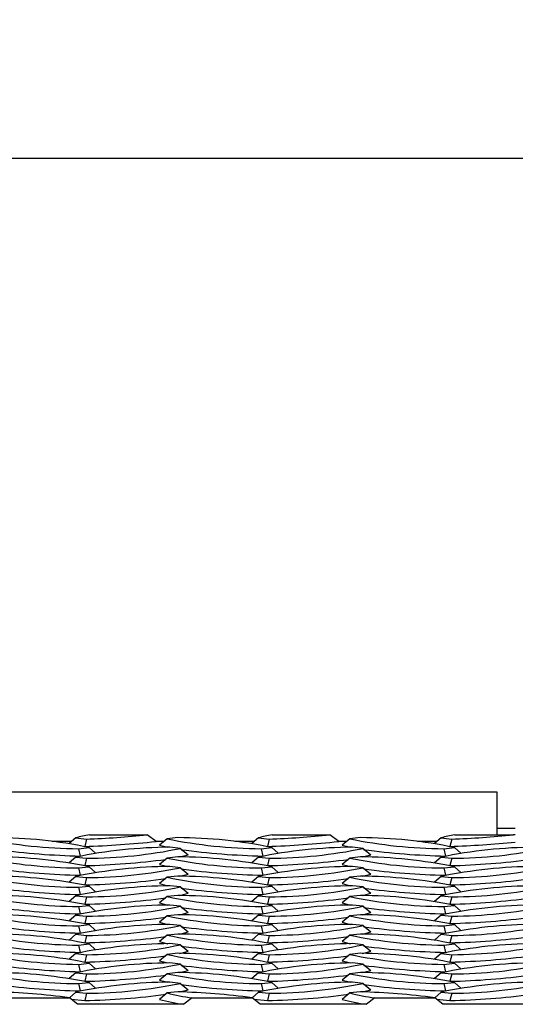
# Model space of a CAD drawing. Extents: x 0 to 17, y 0 to 11.
# Tile 46 of 81: x 12.113 to 12.325, y 4.736 to 5.157. Entities that reach past the tile are written whole.
import ezdxf

# ---------------------------------------------------------------- set-up
doc = ezdxf.new("R2010")
doc.units = 0
doc.header["$LTSCALE"] = 0.5
doc.header["$MEASUREMENT"] = 0
doc.layers.get('0').update_dxf_attribs({"linetype": 'CONTINUOUS'})
doc.layers.get('DEFPOINTS').update_dxf_attribs({"linetype": 'CONTINUOUS'})
doc.layers.add('E66R', color=7, linetype='CONTINUOUS')
doc.styles.add('Arial', font='arial.ttf', dxfattribs={"height": 0.09375})
doc.styles.add('SLDTEXTSTYLE0', font='TXT', dxfattribs={"width": 0.605})
doc.dimstyles.new('SLDDIMSTYLE0', dxfattribs={"dimtxt": 0.125, "dimasz": 0.15, "dimexe": 0, "dimexo": 0.0625, "dimgap": 0.03125, "dimtad": 0, "dimtih": 1, "dimtoh": 1, "dimdec": 3, "dimlfac": 4, "dimrnd": 1e-09, "dimzin": 12, "dimdsep": 46, "dimtxsty": 'SLDTEXTSTYLE0', "dimsah": 1, "dimcen": 0.09, "dimadec": 0, "dimazin": 3, "dimtfac": 1, "dimtdec": 3, "dimtofl": 0, "dimtmove": 0, "dimatfit": 3, "dimfxl": 1, "dimfrac": 2, "dimtolj": 1, "dimtzin": 12, "dimarcsym": 0})

# ---------------------------------------------------------------- blocks, each defined once
blk = doc.blocks.new('*D7')
at = {"layer": 'DEFPOINTS', "color": 0, "linetype": 'Continuous', "transparency": 16777216}
for p in [(14.07484555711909, 5.097803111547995), (9.574845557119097, 4.823060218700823), (14.07484555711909, 4.823060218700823)]:
    blk.add_point(p, dxfattribs=at)
at = {"layer": 'E66R', "color": 0, "linetype": 'Continuous', "lineweight": -2, "transparency": 16777216}
for p, q in [((9.574845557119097, 4.885560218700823), (9.574845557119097, 5.097803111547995)), ((9.724845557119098, 5.097803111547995), (11.70304303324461, 5.097803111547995)), ((13.92484555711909, 5.097803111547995), (11.94664808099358, 5.097803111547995)), ((14.07484555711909, 4.885560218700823), (14.07484555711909, 5.097803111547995))]:
    blk.add_line(p, q, dxfattribs=at)
at = {"layer": 'E66R', "color": 0, "linetype": 'Continuous', "transparency": 16777216}
for points in [[(9.724845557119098, 5.122803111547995), (9.724845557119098, 5.072803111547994), (9.574845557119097, 5.097803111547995)], [(13.92484555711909, 5.122803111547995), (13.92484555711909, 5.072803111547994), (14.07484555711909, 5.097803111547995)]]:
    blk.add_solid(points, dxfattribs=at)
at = {"layer": 'E66R', "color": 0, "linetype": 'Continuous', "transparency": 16777216, "insert": (11.8248455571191, 5.145669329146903), "char_height": 0.09375, "attachment_point": 2, "style": 'Arial'}
blk.add_mtext('\\A1;66"', dxfattribs=at)
blk = doc.blocks.new('*D14')
at = {"layer": 'DEFPOINTS', "color": 0, "linetype": 'Continuous', "transparency": 16777216}
for p in [(15.07484555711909, 5.347803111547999), (8.574845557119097, 4.795716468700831), (15.07484555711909, 4.795716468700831)]:
    blk.add_point(p, dxfattribs=at)
at = {"layer": 'E66R', "color": 0, "linetype": 'Continuous', "lineweight": -2, "transparency": 16777216}
for p, q in [((8.574845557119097, 4.858216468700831), (8.574845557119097, 5.347803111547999)), ((8.724845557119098, 5.347803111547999), (11.70329883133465, 5.347803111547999)), ((14.92484555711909, 5.347803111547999), (11.94639228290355, 5.347803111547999)), ((15.07484555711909, 4.858216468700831), (15.07484555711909, 5.347803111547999))]:
    blk.add_line(p, q, dxfattribs=at)
at = {"layer": 'E66R', "color": 0, "linetype": 'Continuous', "transparency": 16777216}
for points in [[(8.724845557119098, 5.372803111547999), (8.724845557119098, 5.322803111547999), (8.574845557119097, 5.347803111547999)], [(14.92484555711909, 5.372803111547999), (14.92484555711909, 5.322803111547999), (15.07484555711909, 5.347803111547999)]]:
    blk.add_solid(points, dxfattribs=at)
at = {"layer": 'E66R', "color": 0, "linetype": 'Continuous', "transparency": 16777216, "insert": (11.8248455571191, 5.395669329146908), "char_height": 0.09375, "attachment_point": 2, "style": 'Arial'}
blk.add_mtext('\\A1;98"', dxfattribs=at)

msp = doc.modelspace()

# ---------------------------------------------------------------- linework, layer by layer
at = {"color": 7, "linetype": 'Continuous', "lineweight": 25}
for p, q in [((12.3170330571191, 4.826966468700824), (12.0201580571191, 4.826966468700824)), ((12.3170330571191, 4.808649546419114), (12.3170330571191, 4.826966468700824)), ((12.14268155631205, 4.808649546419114), (12.16741229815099, 4.808649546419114)), ((12.17121084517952, 4.805852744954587), (12.16741229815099, 4.808649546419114)), ((12.22080655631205, 4.808649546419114), (12.24553729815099, 4.808649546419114)), ((12.24933584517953, 4.805852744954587), (12.24553729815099, 4.808649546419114)), ((12.29893155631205, 4.808649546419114), (12.32289243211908, 4.808649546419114)), ((12.32484555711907, 4.811341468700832), (12.31703305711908, 4.811341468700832)), ((12.13513702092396, 4.805852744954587), (12.12677083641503, 4.805852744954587)), ((12.13681319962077, 4.807347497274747), (12.13406691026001, 4.804898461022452)), ((12.13681319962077, 4.807347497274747), (12.14141121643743, 4.806862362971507)), ((12.14141121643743, 4.806862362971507), (12.14065900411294, 4.803725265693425)), ((12.1745386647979, 4.805852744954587), (12.17121084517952, 4.805852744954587)), ((12.17588084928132, 4.806983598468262), (12.17265558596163, 4.804266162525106)), ((12.18047886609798, 4.807468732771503), (12.17588084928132, 4.806983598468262)), ((12.18162791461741, 4.802862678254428), (12.17702989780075, 4.803347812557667)), ((12.21326202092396, 4.805852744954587), (12.20489583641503, 4.805852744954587)), ((12.21493819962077, 4.807347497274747), (12.21219191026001, 4.804898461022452)), ((12.21493819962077, 4.807347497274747), (12.21953621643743, 4.806862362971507)), ((12.21953621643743, 4.806862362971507), (12.21878400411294, 4.803725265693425)), ((12.2526636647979, 4.805852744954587), (12.24933584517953, 4.805852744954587)), ((12.25400584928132, 4.806983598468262), (12.25078058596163, 4.804266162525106)), ((12.25860386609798, 4.807468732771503), (12.25400584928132, 4.806983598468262)), ((12.25975291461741, 4.802862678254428), (12.25515489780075, 4.803347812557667)), ((12.29138702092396, 4.805852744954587), (12.28302083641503, 4.805852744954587)), ((12.29306319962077, 4.807347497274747), (12.29031691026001, 4.804898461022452)), ((12.29306319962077, 4.807347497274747), (12.29766121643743, 4.806862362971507)), ((12.29766121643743, 4.806862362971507), (12.29690900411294, 4.803725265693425)), ((12.13681319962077, 4.799104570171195), (12.13406691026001, 4.7966555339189)), ((12.13681319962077, 4.799104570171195), (12.14141121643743, 4.798619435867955)), ((12.13797254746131, 4.802740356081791), (12.14257056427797, 4.803225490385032)), ((12.13797254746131, 4.802740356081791), (12.1387247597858, 4.799603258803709)), ((12.14257056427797, 4.803225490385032), (12.14533072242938, 4.800764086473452)), ((12.18047886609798, 4.799225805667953), (12.17588084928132, 4.798740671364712)), ((12.18162791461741, 4.802862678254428), (12.1848531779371, 4.800145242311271)), ((12.21493819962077, 4.799104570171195), (12.21219191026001, 4.7966555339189)), ((12.21493819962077, 4.799104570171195), (12.21953621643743, 4.798619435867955)), ((12.21609754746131, 4.802740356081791), (12.22069556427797, 4.803225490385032)), ((12.21609754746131, 4.802740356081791), (12.21684975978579, 4.799603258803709)), ((12.22069556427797, 4.803225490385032), (12.22345572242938, 4.800764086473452)), ((12.25860386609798, 4.799225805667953), (12.25400584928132, 4.798740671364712)), ((12.25975291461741, 4.802862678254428), (12.2629781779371, 4.800145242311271)), ((12.29306319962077, 4.799104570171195), (12.29031691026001, 4.7966555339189)), ((12.29306319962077, 4.799104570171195), (12.29766121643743, 4.798619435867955)), ((12.2942225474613, 4.802740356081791), (12.29882056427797, 4.803225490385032)), ((12.2942225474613, 4.802740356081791), (12.29497475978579, 4.799603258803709)), ((12.29882056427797, 4.803225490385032), (12.30158072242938, 4.800764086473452)), ((12.13797254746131, 4.794497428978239), (12.14257056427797, 4.794982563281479)), ((12.14141121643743, 4.798619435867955), (12.14065900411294, 4.795482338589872)), ((12.14257056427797, 4.794982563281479), (12.14533072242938, 4.792521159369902)), ((12.17588084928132, 4.798740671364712), (12.17265558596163, 4.796023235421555)), ((12.18162791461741, 4.794619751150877), (12.17702989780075, 4.795104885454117)), ((12.21609754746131, 4.794497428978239), (12.22069556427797, 4.794982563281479)), ((12.21953621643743, 4.798619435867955), (12.21878400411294, 4.795482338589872)), ((12.22069556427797, 4.794982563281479), (12.22345572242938, 4.792521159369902)), ((12.25400584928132, 4.798740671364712), (12.25078058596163, 4.796023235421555)), ((12.25975291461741, 4.794619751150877), (12.25515489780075, 4.795104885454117)), ((12.2942225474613, 4.794497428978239), (12.29882056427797, 4.794982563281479)), ((12.29766121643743, 4.798619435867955), (12.29690900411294, 4.795482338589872)), ((12.29882056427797, 4.794982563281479), (12.30158072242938, 4.792521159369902)), ((12.13681319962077, 4.790861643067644), (12.13406691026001, 4.788412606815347)), ((12.13681319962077, 4.790861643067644), (12.14141121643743, 4.790376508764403)), ((12.13797254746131, 4.794497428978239), (12.1387247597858, 4.791360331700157)), ((12.18047886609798, 4.7909828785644), (12.17588084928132, 4.79049774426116)), ((12.18162791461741, 4.794619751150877), (12.1848531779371, 4.79190231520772)), ((12.21493819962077, 4.790861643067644), (12.21219191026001, 4.788412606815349)), ((12.21493819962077, 4.790861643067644), (12.21953621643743, 4.790376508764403)), ((12.21609754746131, 4.794497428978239), (12.21684975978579, 4.791360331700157)), ((12.25860386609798, 4.7909828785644), (12.25400584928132, 4.79049774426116)), ((12.25975291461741, 4.794619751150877), (12.2629781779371, 4.79190231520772)), ((12.29306319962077, 4.790861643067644), (12.29031691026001, 4.788412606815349)), ((12.29306319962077, 4.790861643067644), (12.29766121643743, 4.790376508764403)), ((12.2942225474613, 4.794497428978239), (12.29497475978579, 4.791360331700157)), ((12.13797254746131, 4.786254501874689), (12.14257056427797, 4.786739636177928)), ((12.14141121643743, 4.790376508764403), (12.14065900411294, 4.787239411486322)), ((12.14257056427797, 4.786739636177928), (12.14533072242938, 4.78427823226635)), ((12.17588084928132, 4.79049774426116), (12.17265558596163, 4.787780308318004)), ((12.18162791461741, 4.786376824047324), (12.17702989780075, 4.786861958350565)), ((12.21609754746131, 4.786254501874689), (12.22069556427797, 4.786739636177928)), ((12.21953621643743, 4.790376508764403), (12.21878400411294, 4.787239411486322)), ((12.22069556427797, 4.786739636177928), (12.22345572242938, 4.78427823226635)), ((12.25400584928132, 4.79049774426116), (12.25078058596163, 4.787780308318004)), ((12.25975291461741, 4.786376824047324), (12.25515489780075, 4.786861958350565)), ((12.2942225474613, 4.786254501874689), (12.29882056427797, 4.786739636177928)), ((12.29766121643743, 4.790376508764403), (12.29690900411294, 4.787239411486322)), ((12.29882056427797, 4.786739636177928), (12.30158072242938, 4.78427823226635)), ((12.13681319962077, 4.782618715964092), (12.13406691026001, 4.780169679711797)), ((12.13681319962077, 4.782618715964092), (12.14141121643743, 4.782133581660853)), ((12.13797254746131, 4.786254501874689), (12.1387247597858, 4.783117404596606)), ((12.17588084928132, 4.782254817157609), (12.17265558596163, 4.779537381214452)), ((12.18047886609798, 4.782739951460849), (12.17588084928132, 4.782254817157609)), ((12.18162791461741, 4.786376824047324), (12.1848531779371, 4.783659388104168)), ((12.21493819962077, 4.782618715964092), (12.21219191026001, 4.780169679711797)), ((12.21493819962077, 4.782618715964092), (12.21953621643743, 4.782133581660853)), ((12.21609754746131, 4.786254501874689), (12.21684975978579, 4.783117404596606)), ((12.25400584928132, 4.782254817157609), (12.25078058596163, 4.779537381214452)), ((12.25860386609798, 4.782739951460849), (12.25400584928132, 4.782254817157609)), ((12.25975291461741, 4.786376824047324), (12.2629781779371, 4.783659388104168)), ((12.29306319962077, 4.782618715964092), (12.29031691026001, 4.780169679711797)), ((12.29306319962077, 4.782618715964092), (12.29766121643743, 4.782133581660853)), ((12.2942225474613, 4.786254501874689), (12.2949747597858, 4.783117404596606)), ((12.13797254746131, 4.778011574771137), (12.14257056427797, 4.778496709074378)), ((12.14141121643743, 4.782133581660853), (12.14065900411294, 4.778996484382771)), ((12.14257056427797, 4.778496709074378), (12.14533072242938, 4.776035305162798)), ((12.18162791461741, 4.778133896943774), (12.17702989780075, 4.778619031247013)), ((12.18162791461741, 4.778133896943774), (12.1848531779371, 4.775416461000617)), ((12.21609754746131, 4.778011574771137), (12.22069556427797, 4.778496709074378)), ((12.21953621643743, 4.782133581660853), (12.21878400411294, 4.778996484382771)), ((12.22069556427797, 4.778496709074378), (12.22345572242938, 4.776035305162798)), ((12.25975291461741, 4.778133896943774), (12.25515489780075, 4.778619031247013)), ((12.25975291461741, 4.778133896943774), (12.2629781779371, 4.775416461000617)), ((12.2942225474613, 4.778011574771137), (12.29882056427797, 4.778496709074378)), ((12.29766121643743, 4.782133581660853), (12.29690900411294, 4.778996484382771)), ((12.29882056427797, 4.778496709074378), (12.30158072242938, 4.776035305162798)), ((12.13681319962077, 4.774375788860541), (12.13406691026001, 4.771926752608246)), ((12.13681319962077, 4.774375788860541), (12.14141121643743, 4.773890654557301)), ((12.13797254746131, 4.778011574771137), (12.1387247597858, 4.774874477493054)), ((12.14141121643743, 4.773890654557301), (12.14065900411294, 4.770753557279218)), ((12.17588084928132, 4.774011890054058), (12.17265558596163, 4.771294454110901)), ((12.18047886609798, 4.774497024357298), (12.17588084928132, 4.774011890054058)), ((12.21493819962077, 4.774375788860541), (12.21219191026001, 4.771926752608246)), ((12.21493819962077, 4.774375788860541), (12.21953621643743, 4.773890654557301)), ((12.21609754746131, 4.778011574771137), (12.21684975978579, 4.774874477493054)), ((12.21953621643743, 4.773890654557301), (12.21878400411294, 4.770753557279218)), ((12.25400584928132, 4.774011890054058), (12.25078058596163, 4.771294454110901)), ((12.25860386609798, 4.774497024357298), (12.25400584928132, 4.774011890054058)), ((12.29306319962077, 4.774375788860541), (12.29031691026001, 4.771926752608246)), ((12.29306319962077, 4.774375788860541), (12.29766121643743, 4.773890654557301)), ((12.2942225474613, 4.778011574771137), (12.29497475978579, 4.774874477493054)), ((12.29766121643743, 4.773890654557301), (12.29690900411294, 4.770753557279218)), ((12.13797254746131, 4.769768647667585), (12.14257056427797, 4.770253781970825)), ((12.13797254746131, 4.769768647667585), (12.1387247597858, 4.766631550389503)), ((12.14257056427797, 4.770253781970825), (12.14533072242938, 4.767792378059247)), ((12.18162791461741, 4.769890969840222), (12.17702989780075, 4.770376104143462)), ((12.18162791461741, 4.769890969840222), (12.1848531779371, 4.767173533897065)), ((12.21609754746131, 4.769768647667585), (12.22069556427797, 4.770253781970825)), ((12.21609754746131, 4.769768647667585), (12.2168497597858, 4.766631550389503)), ((12.22069556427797, 4.770253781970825), (12.22345572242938, 4.767792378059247)), ((12.25975291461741, 4.769890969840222), (12.25515489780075, 4.770376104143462)), ((12.25975291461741, 4.769890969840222), (12.2629781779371, 4.767173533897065)), ((12.29422254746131, 4.769768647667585), (12.29882056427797, 4.770253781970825)), ((12.29422254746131, 4.769768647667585), (12.2949747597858, 4.766631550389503)), ((12.29882056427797, 4.770253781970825), (12.30158072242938, 4.767792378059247)), ((12.13681319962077, 4.76613286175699), (12.13406691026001, 4.763683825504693)), ((12.13681319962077, 4.76613286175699), (12.14141121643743, 4.76564772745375)), ((12.14141121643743, 4.76564772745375), (12.14065900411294, 4.762510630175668)), ((12.17588084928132, 4.765768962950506), (12.17265558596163, 4.763051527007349)), ((12.18047886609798, 4.766254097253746), (12.17588084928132, 4.765768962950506)), ((12.21493819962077, 4.76613286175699), (12.21219191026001, 4.763683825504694)), ((12.21493819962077, 4.76613286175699), (12.21953621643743, 4.76564772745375)), ((12.21953621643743, 4.76564772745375), (12.21878400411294, 4.762510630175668)), ((12.25400584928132, 4.765768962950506), (12.25078058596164, 4.763051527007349)), ((12.25860386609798, 4.766254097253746), (12.25400584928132, 4.765768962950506)), ((12.29306319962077, 4.76613286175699), (12.29031691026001, 4.763683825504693)), ((12.29306319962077, 4.76613286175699), (12.29766121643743, 4.76564772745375)), ((12.29766121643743, 4.76564772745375), (12.29690900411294, 4.762510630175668)), ((12.13797254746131, 4.761525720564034), (12.14257056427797, 4.762010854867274)), ((12.13797254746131, 4.761525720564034), (12.1387247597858, 4.758388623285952)), ((12.14257056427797, 4.762010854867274), (12.14533072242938, 4.759549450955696)), ((12.18162791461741, 4.761648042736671), (12.17702989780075, 4.76213317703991)), ((12.18162791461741, 4.761648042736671), (12.1848531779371, 4.758930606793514)), ((12.21609754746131, 4.761525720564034), (12.22069556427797, 4.762010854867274)), ((12.21609754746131, 4.761525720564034), (12.21684975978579, 4.758388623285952)), ((12.22069556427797, 4.762010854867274), (12.22345572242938, 4.759549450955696)), ((12.25975291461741, 4.761648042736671), (12.25515489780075, 4.76213317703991)), ((12.25975291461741, 4.761648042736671), (12.2629781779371, 4.758930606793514)), ((12.2942225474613, 4.761525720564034), (12.29882056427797, 4.762010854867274)), ((12.2942225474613, 4.761525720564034), (12.29497475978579, 4.758388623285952)), ((12.29882056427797, 4.762010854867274), (12.30158072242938, 4.759549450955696)), ((12.13681319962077, 4.757889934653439), (12.13406691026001, 4.755440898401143)), ((12.13681319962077, 4.757889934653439), (12.14141121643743, 4.757404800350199)), ((12.14141121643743, 4.757404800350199), (12.14065900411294, 4.754267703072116)), ((12.17588084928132, 4.757526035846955), (12.17265558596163, 4.754808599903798)), ((12.18047886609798, 4.758011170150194), (12.17588084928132, 4.757526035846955)), ((12.21493819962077, 4.757889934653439), (12.21219191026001, 4.755440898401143)), ((12.21493819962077, 4.757889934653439), (12.21953621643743, 4.757404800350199)), ((12.21953621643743, 4.757404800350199), (12.21878400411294, 4.754267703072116)), ((12.25400584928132, 4.757526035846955), (12.25078058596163, 4.754808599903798)), ((12.25860386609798, 4.758011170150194), (12.25400584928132, 4.757526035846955)), ((12.29306319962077, 4.757889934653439), (12.29031691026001, 4.755440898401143)), ((12.29306319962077, 4.757889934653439), (12.29766121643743, 4.757404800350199)), ((12.29766121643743, 4.757404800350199), (12.29690900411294, 4.754267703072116)), ((12.13797254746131, 4.753282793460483), (12.14257056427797, 4.753767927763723)), ((12.13797254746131, 4.753282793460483), (12.1387247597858, 4.7501456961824)), ((12.14257056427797, 4.753767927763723), (12.14533072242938, 4.751306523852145)), ((12.18162791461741, 4.75340511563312), (12.17702989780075, 4.753890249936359)), ((12.18162791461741, 4.75340511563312), (12.1848531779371, 4.750687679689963)), ((12.21609754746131, 4.753282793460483), (12.22069556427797, 4.753767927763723)), ((12.21609754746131, 4.753282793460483), (12.2168497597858, 4.7501456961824)), ((12.22069556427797, 4.753767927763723), (12.22345572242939, 4.751306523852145)), ((12.25975291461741, 4.75340511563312), (12.25515489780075, 4.753890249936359)), ((12.25975291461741, 4.75340511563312), (12.2629781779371, 4.750687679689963)), ((12.29422254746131, 4.753282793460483), (12.29882056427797, 4.753767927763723)), ((12.29422254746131, 4.753282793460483), (12.2949747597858, 4.7501456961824)), ((12.29882056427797, 4.753767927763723), (12.30158072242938, 4.751306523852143)), ((12.13681319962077, 4.749647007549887), (12.13406691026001, 4.747197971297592)), ((12.13681319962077, 4.749647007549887), (12.14141121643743, 4.749161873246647)), ((12.14141121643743, 4.749161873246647), (12.14065900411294, 4.746024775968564)), ((12.17588084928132, 4.749283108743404), (12.17265558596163, 4.746565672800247)), ((12.18047886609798, 4.749768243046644), (12.17588084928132, 4.749283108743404)), ((12.21493819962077, 4.749647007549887), (12.21219191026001, 4.747197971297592)), ((12.21493819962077, 4.749647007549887), (12.21953621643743, 4.749161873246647)), ((12.21953621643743, 4.749161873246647), (12.21878400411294, 4.746024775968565)), ((12.25400584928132, 4.749283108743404), (12.25078058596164, 4.746565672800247)), ((12.25860386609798, 4.749768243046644), (12.25400584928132, 4.749283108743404)), ((12.29306319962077, 4.749647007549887), (12.29031691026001, 4.747197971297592)), ((12.29306319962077, 4.749647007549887), (12.29766121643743, 4.749161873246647)), ((12.29766121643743, 4.749161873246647), (12.29690900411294, 4.746024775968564)), ((12.13797254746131, 4.745039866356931), (12.14257056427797, 4.745525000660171)), ((12.13797254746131, 4.745039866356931), (12.1387247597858, 4.741902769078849)), ((12.14257056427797, 4.745525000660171), (12.14533072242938, 4.743063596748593)), ((12.18162791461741, 4.745162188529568), (12.17702989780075, 4.745647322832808)), ((12.18162791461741, 4.745162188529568), (12.1848531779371, 4.742444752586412)), ((12.21609754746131, 4.745039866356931), (12.22069556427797, 4.745525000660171)), ((12.21609754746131, 4.745039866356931), (12.21684975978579, 4.741902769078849)), ((12.22069556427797, 4.745525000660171), (12.22345572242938, 4.743063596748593)), ((12.25975291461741, 4.745162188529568), (12.25515489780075, 4.745647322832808)), ((12.25975291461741, 4.745162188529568), (12.2629781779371, 4.742444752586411)), ((12.2942225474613, 4.745039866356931), (12.29882056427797, 4.745525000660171)), ((12.2942225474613, 4.745039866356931), (12.29497475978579, 4.741902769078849)), ((12.29882056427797, 4.745525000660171), (12.30158072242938, 4.743063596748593)), ((12.13681319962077, 4.741404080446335), (12.13411479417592, 4.73899774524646)), ((12.13681319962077, 4.741404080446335), (12.14141121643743, 4.740918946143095)), ((12.14141121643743, 4.740918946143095), (12.14065900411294, 4.737781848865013)), ((12.17588084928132, 4.741040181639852), (12.17265558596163, 4.738322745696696)), ((12.18047886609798, 4.741525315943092), (12.17588084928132, 4.741040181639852)), ((12.21493819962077, 4.741404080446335), (12.21223979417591, 4.73899774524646)), ((12.21493819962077, 4.741404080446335), (12.21953621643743, 4.740918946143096)), ((12.21953621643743, 4.740918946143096), (12.21878400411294, 4.737781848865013)), ((12.25400584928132, 4.741040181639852), (12.25078058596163, 4.738322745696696)), ((12.25860386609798, 4.741525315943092), (12.25400584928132, 4.741040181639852)), ((12.29306319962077, 4.741404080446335), (12.29036479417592, 4.73899774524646)), ((12.29306319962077, 4.741404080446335), (12.29766121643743, 4.740918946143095)), ((12.29766121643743, 4.740918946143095), (12.29690900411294, 4.737781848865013)), ((12.10856198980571, 4.738996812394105), (12.13412275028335, 4.738996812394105)), ((12.13753970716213, 4.736200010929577), (12.13412275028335, 4.738996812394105)), ((12.1348595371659, 4.738393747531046), (12.14065900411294, 4.737781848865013)), ((12.18312335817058, 4.736200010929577), (12.13753970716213, 4.736200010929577)), ((12.18668698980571, 4.738996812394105), (12.18312335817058, 4.736200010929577)), ((12.18668698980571, 4.738996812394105), (12.21224775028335, 4.738996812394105)), ((12.21566470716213, 4.736200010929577), (12.21224775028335, 4.738996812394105)), ((12.2129845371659, 4.738393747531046), (12.21878400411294, 4.737781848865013)), ((12.26124835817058, 4.736200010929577), (12.21566470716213, 4.736200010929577)), ((12.26481198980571, 4.738996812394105), (12.26124835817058, 4.736200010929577)), ((12.26481198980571, 4.738996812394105), (12.29037275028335, 4.738996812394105)), ((12.29378970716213, 4.736200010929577), (12.29037275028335, 4.738996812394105)), ((12.2911095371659, 4.738393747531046), (12.29690900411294, 4.737781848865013)), ((12.33937335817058, 4.736200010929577), (12.29378970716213, 4.736200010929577))]:
    msp.add_line(p, q, dxfattribs=at)
at = {"color": 7, "linetype": 'Continuous', "lineweight": 25, "flags": 128}
for points in [[(12.17265558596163, 4.804266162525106), (12.17561039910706, 4.803469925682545), (12.17628751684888, 4.803319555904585)], [(12.25078058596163, 4.804266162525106), (12.25373539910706, 4.803469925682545), (12.25441251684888, 4.803319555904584)], [(12.18121697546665, 4.799197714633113), (12.18189836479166, 4.79934900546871), (12.1848531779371, 4.800145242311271)], [(12.25934197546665, 4.799197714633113), (12.26002336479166, 4.79934900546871), (12.2629781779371, 4.800145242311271)], [(12.17265558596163, 4.796023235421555), (12.17561039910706, 4.795226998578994), (12.17628751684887, 4.795076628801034)], [(12.25078058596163, 4.796023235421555), (12.25373539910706, 4.795226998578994), (12.25441251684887, 4.795076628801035)], [(12.18121697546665, 4.790954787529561), (12.18189836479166, 4.791106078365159), (12.1848531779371, 4.79190231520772)], [(12.25934197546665, 4.790954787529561), (12.26002336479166, 4.791106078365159), (12.2629781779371, 4.79190231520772)], [(12.17265558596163, 4.787780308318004), (12.17561039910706, 4.786984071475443), (12.17628751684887, 4.786833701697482)], [(12.25078058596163, 4.787780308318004), (12.25373539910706, 4.786984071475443), (12.25441251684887, 4.786833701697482)], [(12.18121697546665, 4.78271186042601), (12.18189836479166, 4.782863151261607), (12.1848531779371, 4.783659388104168)], [(12.25934197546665, 4.782711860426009), (12.26002336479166, 4.782863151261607), (12.2629781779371, 4.783659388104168)], [(12.17265558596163, 4.779537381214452), (12.17561039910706, 4.778741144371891), (12.17628751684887, 4.778590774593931)], [(12.25078058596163, 4.779537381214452), (12.25373539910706, 4.778741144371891), (12.25441251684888, 4.77859077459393)], [(12.18121697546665, 4.774468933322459), (12.18189836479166, 4.774620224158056), (12.1848531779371, 4.775416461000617)], [(12.25934197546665, 4.774468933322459), (12.26002336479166, 4.774620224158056), (12.2629781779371, 4.775416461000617)], [(12.17265558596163, 4.771294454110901), (12.17561039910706, 4.77049821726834), (12.17628751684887, 4.770347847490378)], [(12.25078058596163, 4.771294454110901), (12.25373539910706, 4.77049821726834), (12.25441251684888, 4.770347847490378)], [(12.18121697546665, 4.766226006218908), (12.18189836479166, 4.766377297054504), (12.1848531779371, 4.767173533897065)], [(12.25934197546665, 4.766226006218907), (12.26002336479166, 4.766377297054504), (12.2629781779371, 4.767173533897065)], [(12.17265558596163, 4.763051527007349), (12.17561039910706, 4.762255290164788), (12.17628751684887, 4.762104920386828)], [(12.25078058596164, 4.763051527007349), (12.25373539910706, 4.762255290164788), (12.25441251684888, 4.762104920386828)], [(12.18121697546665, 4.757983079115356), (12.18189836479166, 4.758134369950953), (12.1848531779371, 4.758930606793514)], [(12.25934197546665, 4.757983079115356), (12.26002336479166, 4.758134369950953), (12.2629781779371, 4.758930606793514)], [(12.17265558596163, 4.754808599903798), (12.17561039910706, 4.754012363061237), (12.17628751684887, 4.753861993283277)], [(12.25078058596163, 4.754808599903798), (12.25373539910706, 4.754012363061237), (12.25441251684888, 4.753861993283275)], [(12.18121697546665, 4.749740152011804), (12.18189836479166, 4.749891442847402), (12.1848531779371, 4.750687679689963)], [(12.25934197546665, 4.749740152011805), (12.26002336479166, 4.749891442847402), (12.2629781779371, 4.750687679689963)], [(12.17265558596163, 4.746565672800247), (12.17561039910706, 4.745769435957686), (12.17628751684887, 4.745619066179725)], [(12.25078058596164, 4.746565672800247), (12.25373539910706, 4.745769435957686), (12.25441251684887, 4.745619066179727)], [(12.18121697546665, 4.741497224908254), (12.18189836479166, 4.74164851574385), (12.1848531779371, 4.742444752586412)], [(12.25934197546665, 4.741497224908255), (12.26002336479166, 4.74164851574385), (12.2629781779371, 4.742444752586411)]]:
    msp.add_lwpolyline(points, dxfattribs=at)
at = {"color": 7, "linetype": 'Continuous', "lineweight": 25}
for centre, radius, start, end in [((12.15114324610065, 4.756637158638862), 0.05269619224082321, 99.24027143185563, 105.7795645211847), ((12.12952804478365, 5.169780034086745), 0.3631121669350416, 271.8753906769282, 275.9886871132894), ((12.22926824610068, 4.756637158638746), 0.05269619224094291, 99.2402714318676, 105.77956452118), ((12.20765304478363, 5.169780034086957), 0.3631121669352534, 271.8753906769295, 275.9886871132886), ((12.30739324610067, 4.756637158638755), 0.05269619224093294, 99.24027143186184, 105.7795645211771), ((12.2859238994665, 5.167244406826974), 0.360573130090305, 271.8654122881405, 276.0552399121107), ((12.32292735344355, 4.824560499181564), 0.01591099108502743, 269.8742475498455, 273.7203576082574), ((12.32462221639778, 4.809062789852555), 0.0003046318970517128, 268.4340193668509, 317.1510812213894), ((12.13917250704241, 5.006818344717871), 0.2040815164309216, 258.2909631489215, 269.6631100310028), ((12.1011539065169, 4.603390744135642), 0.2040815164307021, 78.29096314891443, 89.66311003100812), ((12.17822985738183, 4.599269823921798), 0.2040815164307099, 90.33688996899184, 101.7090368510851), ((12.1301216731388, 5.175482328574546), 0.3719063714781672, 271.6235952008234, 276.3431344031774), ((12.21729750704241, 5.006818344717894), 0.2040815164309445, 258.2909631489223, 269.6631100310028), ((12.1792789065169, 4.603390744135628), 0.2040815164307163, 78.29096314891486, 89.66311003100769), ((12.25635485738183, 4.599269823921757), 0.2040815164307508, 90.33688996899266, 101.7090368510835), ((12.2082466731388, 5.175482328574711), 0.3719063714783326, 271.6235952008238, 276.3431344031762), ((12.29542250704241, 5.006818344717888), 0.2040815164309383, 258.2909631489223, 269.6631100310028), ((12.2574039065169, 4.60339074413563), 0.2040815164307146, 78.29096314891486, 89.66311003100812), ((12.33447985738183, 4.599269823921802), 0.2040815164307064, 90.3368899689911, 101.7090368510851), ((12.28580138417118, 5.187632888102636), 0.3840682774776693, 271.6572795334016, 275.8347374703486), ((12.10115390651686, 4.595147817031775), 0.2040815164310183, 78.29096314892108, 89.66311003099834), ((12.14611226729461, 5.120824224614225), 0.3213059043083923, 262.4346050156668, 268.6825318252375), ((12.14021125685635, 5.002697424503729), 0.2040815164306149, 270.3368899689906, 281.7090368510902), ((12.17927890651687, 4.595147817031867), 0.2040815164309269, 78.29096314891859, 89.66311003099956), ((12.22423726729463, 5.120824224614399), 0.3213059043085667, 262.4346050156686, 268.6825318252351), ((12.21833625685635, 5.002697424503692), 0.2040815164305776, 270.3368899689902, 281.709036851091), ((12.25740390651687, 4.595147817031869), 0.2040815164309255, 78.29096314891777, 89.66311003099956), ((12.30236226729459, 5.120824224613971), 0.3213059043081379, 262.4346050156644, 268.6825318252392), ((12.29646125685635, 5.002697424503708), 0.2040815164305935, 270.3368899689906, 281.7090368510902), ((12.13917250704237, 4.99857541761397), 0.2040815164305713, 258.2909631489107, 269.6631100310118), ((12.17822985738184, 4.591026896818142), 0.2040815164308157, 90.33688996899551, 101.709036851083), ((12.13320179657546, 5.11793541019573), 0.3225392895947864, 271.3248140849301, 277.5172654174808), ((12.21729750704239, 4.998575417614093), 0.204081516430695, 258.2909631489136, 269.6631100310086), ((12.25635485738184, 4.591026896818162), 0.2040815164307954, 90.33688996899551, 101.7090368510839), ((12.21132679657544, 5.117935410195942), 0.3225392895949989, 271.3248140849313, 277.5172654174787), ((12.29542250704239, 4.998575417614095), 0.2040815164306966, 258.2909631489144, 269.6631100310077), ((12.33447985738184, 4.591026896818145), 0.2040815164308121, 90.33688996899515, 101.709036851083), ((12.28945179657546, 5.11793541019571), 0.3225392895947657, 271.3248140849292, 277.5172654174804), ((12.1011539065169, 4.586904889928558), 0.2040815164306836, 78.29096314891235, 89.66311003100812), ((12.14611226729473, 5.112581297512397), 0.3213059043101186, 262.4346050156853, 268.682531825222), ((12.14021125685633, 4.994454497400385), 0.2040815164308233, 270.3368899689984, 281.7090368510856), ((12.17927890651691, 4.586904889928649), 0.2040815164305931, 78.29096314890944, 89.66311003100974), ((12.22423726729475, 5.112581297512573), 0.3213059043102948, 262.4346050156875, 268.6825318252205), ((12.21833625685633, 4.994454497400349), 0.2040815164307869, 270.336889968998, 281.7090368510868), ((12.25740390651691, 4.586904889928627), 0.2040815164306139, 78.2909631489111, 89.66311003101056), ((12.30236226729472, 5.112581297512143), 0.3213059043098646, 262.4346050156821, 268.6825318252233), ((12.29646125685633, 4.994454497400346), 0.204081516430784, 270.3368899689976, 281.7090368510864), ((12.13917250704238, 4.990332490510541), 0.204081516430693, 258.2909631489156, 269.6631100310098), ((12.17822985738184, 4.582783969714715), 0.2040815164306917, 90.33688996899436, 101.7090368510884), ((12.13320179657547, 5.109692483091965), 0.3225392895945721, 271.3248140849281, 277.5172654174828), ((12.21729750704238, 4.990332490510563), 0.2040815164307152, 258.2909631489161, 269.6631100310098), ((12.25635485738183, 4.582783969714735), 0.2040815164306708, 90.33688996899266, 101.7090368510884), ((12.21132679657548, 5.109692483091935), 0.3225392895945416, 271.3248140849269, 277.5172654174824), ((12.29542250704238, 4.990332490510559), 0.2040815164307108, 258.2909631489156, 269.6631100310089), ((12.33447985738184, 4.582783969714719), 0.204081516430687, 90.3368899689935, 101.7090368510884), ((12.28945179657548, 5.109692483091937), 0.3225392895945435, 271.3248140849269, 277.5172654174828), ((12.13917250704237, 4.982089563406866), 0.2040815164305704, 258.2909631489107, 269.6631100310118), ((12.10115390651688, 4.578661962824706), 0.2040815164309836, 78.29096314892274, 89.6631100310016), ((12.14611226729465, 5.104338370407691), 0.3213059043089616, 262.4346050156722, 268.6825318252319), ((12.14021125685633, 4.986211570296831), 0.2040815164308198, 270.336889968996, 281.7090368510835), ((12.21729750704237, 4.982089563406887), 0.2040815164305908, 258.2909631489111, 269.6631100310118), ((12.17927890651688, 4.578661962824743), 0.2040815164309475, 78.29096314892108, 89.66311003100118), ((12.22423726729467, 5.104338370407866), 0.3213059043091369, 262.4346050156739, 268.6825318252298), ((12.21833625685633, 4.986211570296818), 0.204081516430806, 270.3368899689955, 281.7090368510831), ((12.29542250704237, 4.982089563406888), 0.2040815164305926, 258.2909631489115, 269.6631100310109), ((12.25740390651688, 4.578661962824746), 0.2040815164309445, 78.2909631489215, 89.66311003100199), ((12.30236226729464, 5.104338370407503), 0.3213059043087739, 262.4346050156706, 268.6825318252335), ((12.29646125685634, 4.986211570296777), 0.2040815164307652, 270.3368899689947, 281.7090368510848), ((12.17822985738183, 4.574541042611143), 0.2040815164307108, 90.33688996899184, 101.7090368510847), ((12.13320179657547, 5.101449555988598), 0.3225392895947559, 271.3248140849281, 277.5172654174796), ((12.14021125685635, 4.977968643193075), 0.2040815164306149, 270.3368899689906, 281.7090368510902), ((12.25635485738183, 4.574541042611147), 0.2040815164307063, 90.3368899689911, 101.7090368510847), ((12.21132679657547, 5.101449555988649), 0.3225392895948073, 271.3248140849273, 277.5172654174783), ((12.21833625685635, 4.977968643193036), 0.2040815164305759, 270.3368899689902, 281.709036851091), ((12.33447985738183, 4.574541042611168), 0.2040815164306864, 90.3368899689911, 101.7090368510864), ((12.28945179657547, 5.101449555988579), 0.3225392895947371, 271.3248140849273, 277.5172654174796), ((12.29646125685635, 4.977968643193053), 0.2040815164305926, 270.3368899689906, 281.7090368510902), ((12.13917250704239, 4.973846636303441), 0.2040815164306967, 258.290963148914, 269.6631100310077), ((12.1011539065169, 4.570419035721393), 0.2040815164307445, 78.2909631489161, 89.66311003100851), ((12.14611226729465, 5.096095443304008), 0.321305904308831, 262.4346050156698, 268.6825318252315), ((12.21729750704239, 4.973846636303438), 0.2040815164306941, 258.2909631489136, 269.6631100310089), ((12.17927890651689, 4.570419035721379), 0.2040815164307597, 78.29096314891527, 89.66311003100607), ((12.22423726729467, 5.096095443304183), 0.3213059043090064, 262.434605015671, 268.6825318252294), ((12.29542250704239, 4.973846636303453), 0.204081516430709, 258.2909631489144, 269.6631100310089), ((12.25740390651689, 4.570419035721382), 0.204081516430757, 78.29096314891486, 89.66311003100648), ((12.30236226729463, 5.096095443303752), 0.3213059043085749, 262.4346050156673, 268.6825318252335), ((12.17822985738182, 4.566298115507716), 0.2040815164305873, 90.336889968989, 101.7090368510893), ((12.13320179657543, 5.093206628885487), 0.3225392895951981, 271.3248140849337, 277.5172654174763), ((12.14021125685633, 4.969725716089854), 0.2040815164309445, 270.336889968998, 281.7090368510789), ((12.25635485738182, 4.566298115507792), 0.2040815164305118, 90.33688996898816, 101.7090368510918), ((12.21132679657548, 5.093206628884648), 0.3225392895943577, 271.3248140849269, 277.5172654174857), ((12.21833625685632, 4.96972571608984), 0.2040815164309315, 270.3368899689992, 281.7090368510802), ((12.33447985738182, 4.566298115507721), 0.2040815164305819, 90.33688996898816, 101.7090368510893), ((12.28945179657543, 5.093206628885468), 0.3225392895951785, 271.3248140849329, 277.5172654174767), ((12.29646125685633, 4.969725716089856), 0.2040815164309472, 270.3368899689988, 281.7090368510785), ((12.13917250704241, 4.965603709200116), 0.2040815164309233, 258.2909631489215, 269.6631100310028), ((12.1011539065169, 4.562176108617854), 0.204081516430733, 78.29096314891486, 89.66311003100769), ((12.14611226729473, 5.087852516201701), 0.321305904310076, 262.4346050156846, 268.6825318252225), ((12.21729750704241, 4.965603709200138), 0.2040815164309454, 258.2909631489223, 269.6631100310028), ((12.1792789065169, 4.562176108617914), 0.2040815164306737, 78.29096314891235, 89.66311003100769), ((12.22423726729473, 5.08785251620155), 0.3213059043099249, 262.4346050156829, 268.6825318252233), ((12.29542250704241, 4.96560370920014), 0.2040815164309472, 258.2909631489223, 269.663110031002), ((12.2574039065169, 4.562176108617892), 0.2040815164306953, 78.29096314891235, 89.66311003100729), ((12.30236226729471, 5.087852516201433), 0.3213059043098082, 262.4346050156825, 268.6825318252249), ((12.17822985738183, 4.55805518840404), 0.2040815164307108, 90.33688996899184, 101.7090368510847), ((12.13320179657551, 5.084963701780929), 0.3225392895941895, 271.324814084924, 277.5172654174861), ((12.14021125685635, 4.961482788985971), 0.2040815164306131, 270.3368899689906, 281.7090368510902), ((12.25635485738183, 4.55805518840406), 0.2040815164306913, 90.3368899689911, 101.7090368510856), ((12.21132679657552, 5.084963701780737), 0.3225392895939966, 271.324814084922, 277.5172654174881), ((12.21833625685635, 4.961482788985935), 0.2040815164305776, 270.3368899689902, 281.709036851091), ((12.33447985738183, 4.558055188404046), 0.2040815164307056, 90.3368899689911, 101.7090368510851), ((12.28945179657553, 5.084963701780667), 0.322539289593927, 271.3248140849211, 277.5172654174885), ((12.29646125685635, 4.961482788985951), 0.2040815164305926, 270.3368899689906, 281.7090368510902), ((12.13917250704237, 4.957360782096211), 0.2040815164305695, 258.2909631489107, 269.6631100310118), ((12.1011539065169, 4.553933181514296), 0.2040815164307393, 78.29096314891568, 89.66311003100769), ((12.14611226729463, 5.079609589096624), 0.3213059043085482, 262.4346050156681, 268.6825318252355), ((12.21729750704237, 4.957360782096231), 0.204081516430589, 258.2909631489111, 269.6631100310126), ((12.17927890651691, 4.553933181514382), 0.2040815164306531, 78.29096314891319, 89.66311003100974), ((12.22423726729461, 5.079609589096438), 0.3213059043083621, 262.4346050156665, 268.6825318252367), ((12.29542250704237, 4.957360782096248), 0.2040815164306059, 258.2909631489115, 269.6631100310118), ((12.2574039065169, 4.553933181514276), 0.2040815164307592, 78.29096314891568, 89.66311003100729), ((12.30236226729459, 5.079609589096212), 0.3213059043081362, 262.4346050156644, 268.6825318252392), ((12.14611226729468, 5.07136666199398), 0.3213059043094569, 262.4346050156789, 268.6825318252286), ((12.17822985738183, 4.549812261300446), 0.2040815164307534, 90.33688996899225, 101.7090368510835), ((12.13320179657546, 5.076720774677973), 0.3225392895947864, 271.3248140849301, 277.5172654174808), ((12.14021125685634, 4.953239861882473), 0.2040815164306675, 270.3368899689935, 281.7090368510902), ((12.22423726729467, 5.071366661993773), 0.3213059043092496, 262.4346050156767, 268.6825318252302), ((12.25635485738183, 4.549812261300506), 0.2040815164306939, 90.33688996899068, 101.7090368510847), ((12.21132679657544, 5.076720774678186), 0.3225392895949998, 271.3248140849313, 277.5172654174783), ((12.21833625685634, 4.953239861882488), 0.2040815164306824, 270.3368899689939, 281.7090368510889), ((12.30236226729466, 5.071366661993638), 0.3213059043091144, 262.4346050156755, 268.6825318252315), ((12.33447985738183, 4.549812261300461), 0.2040815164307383, 90.3368899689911, 101.7090368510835), ((12.28945179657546, 5.076720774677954), 0.3225392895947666, 271.3248140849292, 277.5172654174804), ((12.29646125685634, 4.95323986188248), 0.2040815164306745, 270.3368899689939, 281.7090368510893), ((12.1391725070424, 4.949117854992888), 0.2040815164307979, 258.2909631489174, 269.6631100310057), ((12.10115390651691, 4.545690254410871), 0.2040815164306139, 78.29096314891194, 89.66311003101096), ((12.13320179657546, 5.068477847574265), 0.322539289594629, 271.3248140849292, 277.5172654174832), ((12.2172975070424, 4.94911785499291), 0.2040815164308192, 258.2909631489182, 269.6631100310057), ((12.17927890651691, 4.545690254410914), 0.2040815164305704, 78.29096314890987, 89.66311003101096), ((12.21132679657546, 5.068477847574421), 0.3225392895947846, 271.3248140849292, 277.5172654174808), ((12.2954225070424, 4.949117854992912), 0.2040815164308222, 258.2909631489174, 269.6631100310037), ((12.25740390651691, 4.545690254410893), 0.2040815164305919, 78.29096314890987, 89.66311003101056), ((12.28945179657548, 5.068477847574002), 0.3225392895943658, 271.3248140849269, 277.5172654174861), ((12.1461122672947, 5.063123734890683), 0.3213059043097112, 262.4346050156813, 268.6825318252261), ((12.17822985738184, 4.541569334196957), 0.2040815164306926, 90.33688996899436, 101.7090368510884), ((12.14021125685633, 4.944996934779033), 0.2040815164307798, 270.336889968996, 281.7090368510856), ((12.22423726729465, 5.063123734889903), 0.3213059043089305, 262.4346050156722, 268.6825318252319), ((12.25635485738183, 4.541569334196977), 0.2040815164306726, 90.33688996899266, 101.7090368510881), ((12.21833625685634, 4.944996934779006), 0.204081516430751, 270.3368899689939, 281.7090368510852), ((12.30236226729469, 5.063123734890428), 0.3213059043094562, 262.4346050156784, 268.6825318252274), ((12.33447985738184, 4.541569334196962), 0.2040815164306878, 90.3368899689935, 101.7090368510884), ((12.29646125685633, 4.944996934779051), 0.2040815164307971, 270.3368899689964, 281.7090368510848), ((12.09370637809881, 4.432034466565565), 0.3096116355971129, 82.49926377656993, 88.39951426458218), ((12.13320179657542, 5.060234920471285), 0.3225392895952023, 271.3248140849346, 277.5172654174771), ((12.19508738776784, 4.813016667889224), 0.07449500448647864, 255.0590639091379, 263.5252937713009), ((12.1718313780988, 4.432034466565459), 0.3096116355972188, 82.49926377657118, 88.39951426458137), ((12.21132679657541, 5.060234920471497), 0.3225392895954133, 271.324814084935, 277.5172654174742), ((12.27321238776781, 4.813016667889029), 0.07449500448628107, 255.0590639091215, 263.525293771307), ((12.24995637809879, 4.432034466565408), 0.3096116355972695, 82.49926377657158, 88.39951426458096), ((12.28945179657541, 5.060234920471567), 0.3225392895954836, 271.3248140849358, 277.5172654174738), ((12.19105496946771, 4.802183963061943), 0.06645895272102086, 253.9275079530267, 263.1456391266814), ((12.26917996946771, 4.802183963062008), 0.06645895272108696, 253.9275079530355, 263.1456391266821)]:
    msp.add_arc(centre, radius, start, end, dxfattribs=at)
msp.add_open_spline([(12.32461389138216, 4.808758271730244), (12.324528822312, 4.808714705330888), (12.32435602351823, 4.808626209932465), (12.32409320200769, 4.808663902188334), (12.32395976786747, 4.80868303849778)], degree=3, knots=[0, 0, 0, 0, 0.4923012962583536, 1, 1, 1, 1], dxfattribs=at)

# ---------------------------------------------------------------- dimensions: what is measured, and where the dimension line sits
at = {"layer": 'E66R', "color": 2, "linetype": 'Continuous'}
for base, p1, p2, text, picture, middle in [((15.07484555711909, 5.347803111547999), (8.574845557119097, 4.795716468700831), (15.07484555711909, 4.795716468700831), '98"', '*D14', (11.8248455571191, 5.347803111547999)), ((14.07484555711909, 5.097803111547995), (9.574845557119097, 4.823060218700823), (14.07484555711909, 4.823060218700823), '66"', '*D7', (11.8248455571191, 5.097803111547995))]:
    dim = msp.add_linear_dim(base=base, p1=p1, p2=p2, text=text, dimstyle='SLDDIMSTYLE0', override={"dimpost": '', "dimtxsty": 'Arial'}, dxfattribs=at)
    dim.commit()
    dim.dimension.update_dxf_attribs({"geometry": picture, "text_midpoint": middle, "dimtype": 160})

doc.saveas('drawing.dxf')
